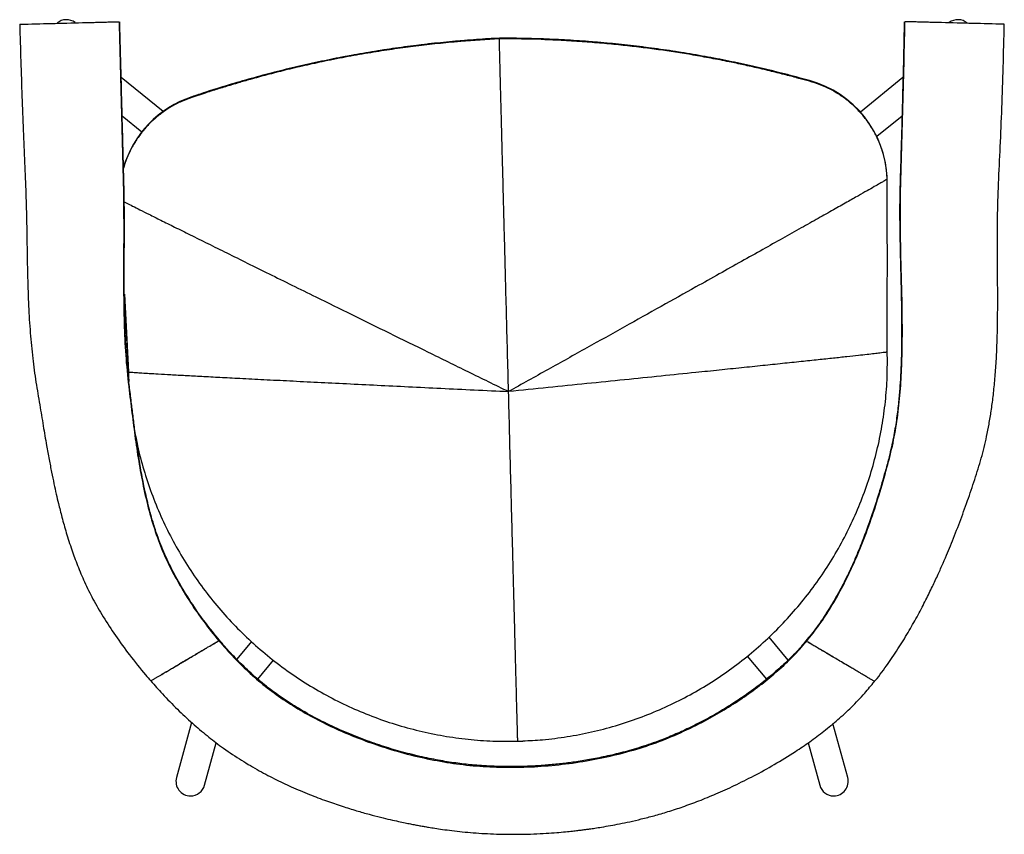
# Paper-space layout '_Top' of a CAD drawing. Header units: millimetres. Extents: x -339 to 269, y -286 to 217.
import ezdxf

# ---------------------------------------------------------------- set-up
doc = ezdxf.new("R2010")
doc.units = ezdxf.units.MM

psp = doc.layouts.new('_Top')

# ---------------------------------------------------------------- linework, layer by layer
at = {"color": 7, "linetype": 'Continuous', "lineweight": 25}
for p, q in [((-42.87, 205.51), (-69.87, 203.62)), ((-68.68, 203.74), (-69.17, 203.69)), ((-42.87, 205.51), (-42.87, 205.9)), ((-15.79, 205.04), (-42.87, 205.51)), ((-16.49, 205.07), (-16.96, 205.09)), ((-250.79, 160.61), (-276.68, 181.64)), ((148.87, 179.28), (140.64, 181.42)), ((148.87, 179.28), (148.87, 179.66)), ((206.7, 181.62), (180.38, 160.25)), ((-224.7, 171.91), (-232.98, 169.29)), ((-232.98, 169.29), (-232.98, 169.67)), ((-276.06, 157.95), (-263.89, 148.07)), ((190.47, 145.25), (206.09, 157.94)), ((197, 91.61), (197, 119.2)), ((-274.72, 47.61), (-272.2, -0.46)), ((-274.71, 45.91), (-272.28, -0.44)), ((197, 11.84), (197, 44.3)), ((197.08, 6.09), (197, 12.23)), ((197.08, 5.7), (197.08, 6.09)), ((-272.28, -0.44), (-271.93, -6.36)), ((-196.16, -167.16), (-205.28, -178.06)), ((135.79, -178.61), (123.88, -164.39)), ((110.39, -176.32), (122.27, -190.49)), ((-192.19, -190.45), (-182.41, -178.78)), ((-233.16, -217.18), (-242.51, -251.31)), ((172.55, -251.31), (163.42, -217.94)), ((-225.15, -256.06), (-217.94, -229.73)), ((148.01, -229.83), (155.19, -256.06))]:
    psp.add_line(p, q, dxfattribs=at)
for centre, radius, start, end in [((-310.55, 208.35), 9, 52.93117, 130.13659), ((240.6, 208.36), 9, 49.46516, 126.97922), ((-7.57, -496.28), 703.07, 92.87797, 108.69969), ((-41.4, -497.19), 703.09, 74.29874, 90.12014), ((131.82, 116.7), 65.23, 2.19487, 74.84686), ((-212.65, 107.68), 65.24, 108.15577, 163.99632), ((-233.83, -253.65), 8.99, 164.8773, 270.03406), ((163.88, -253.65), 8.99, 269.96594, 15.1227), ((-233.78, -253.68), 8.95, 269.69275, 344.60883), ((163.83, -253.68), 8.96, 195.42608, 270.27233)]:
    psp.add_arc(centre, radius, start, end, dxfattribs=at)
for points, knots in [([(-339.44, 214.52), (-339.22, 206.93), (-338.8, 192.06), (-338.07, 170.19), (-337.28, 149.22), (-336.49, 129.13), (-335.57, 110), (-335.12, 91.81), (-334.87, 74.59), (-334.57, 57.53), (-334.02, 40.64), (-333.02, 23.95), (-331.53, 8.22), (-329.48, -6.58), (-327.07, -20.47), (-324.96, -33.51), (-323.03, -44.8), (-321.3, -54.35), (-319.78, -62.25), (-318.31, -69.37), (-316.9, -75.8), (-315.29, -82.69), (-313.27, -90.69), (-310.57, -100.26), (-307.39, -110.23), (-303.66, -120.4), (-299.36, -130.59), (-294.11, -141.21), (-287.66, -152.19), (-280.18, -163.74), (-271.43, -175.74), (-264.09, -185.11), (-259.45, -190.26), (-258.35, -191.47)], [0, 0, 0, 0, 0.0536508, 0.1052165, 0.1547017, 0.2021098, 0.2474124, 0.2902891, 0.330889, 0.3694389, 0.4111986, 0.4506832, 0.4880214, 0.5232888, 0.5566344, 0.588033, 0.6170345, 0.6378805, 0.6569446, 0.6741542, 0.6894629, 0.7036382, 0.7244352, 0.7480138, 0.7742861, 0.798717, 0.8249389, 0.8528782, 0.8828025, 0.9154384, 0.9507025, 0.9883735, 1, 1, 1, 1]), ([(-339.41, 214.52), (-339.41, 214.52), (-339.42, 214.52), (-339.11, 214.52), (-338.76, 214.53), (-338.18, 214.55), (-337.21, 214.57), (-335.86, 214.61), (-328.37, 214.81), (-314.99, 215.16), (-301.12, 215.52), (-292.54, 215.74), (-289.4, 215.83), (-286.72, 215.9), (-284.74, 215.95), (-283.77, 215.97), (-281.72, 216.03), (-279.72, 216.08), (-278.01, 216.12)], [0, 0, 0, 0, 0.023596, 0.033004, 0.041827, 0.050382, 0.059371, 0.078659, 0.097615, 0.323258, 0.54904, 0.586666, 0.624118, 0.661595, 0.699026, 0.736577, 0.774208, 1, 1, 1, 1]), ([(-278.01, 216.12), (-277.73, 205.47), (-277.17, 184.17), (-276.36, 152.22), (-275.41, 120.21), (-275.05, 92.05), (-275.22, 67.77), (-275.24, 47.5), (-274.87, 27.41), (-273.92, 7.62), (-271.89, -10.74), (-269.79, -27.81), (-267.74, -43.71), (-265.31, -59.45), (-262.34, -74.92), (-258.61, -90.01), (-253.99, -104.35), (-248.34, -117.89), (-241.57, -130.63), (-234, -143.07), (-225.63, -155.19), (-219.42, -162.83), (-216.31, -166.65)], [0, 0, 0, 0, 0.0807968, 0.1615797, 0.2423487, 0.3236633, 0.3751402, 0.4264891, 0.4773728, 0.5274954, 0.576656, 0.6173621, 0.6579576, 0.6982476, 0.7380763, 0.7773531, 0.8160813, 0.8522096, 0.8884494, 0.9253678, 0.9626626, 1, 1, 1, 1]), ([(-215.89, -166.39), (-218.85, -162.8), (-225.11, -155.2), (-233.51, -143.05), (-241.15, -130.49), (-247.67, -118.22), (-252.91, -105.9), (-257.05, -93.61), (-260.34, -81.44), (-262.93, -69.73), (-264.98, -58.56), (-266.65, -47.99), (-268.03, -38.08), (-269.22, -28.88), (-270.33, -19.79), (-271.45, -10.65), (-272.57, -1.17), (-273.37, 8.37), (-273.98, 18.11), (-274.42, 28.92), (-274.7, 40.82), (-274.8, 53.82), (-274.78, 67.02), (-274.72, 80.39), (-274.69, 94.12), (-274.76, 108.49), (-275.16, 123.79), (-275.59, 140.14), (-276.05, 157.59), (-276.53, 176.13), (-277.05, 195.77), (-277.4, 209.22), (-277.58, 216.13)], [0, 0, 0, 0, 0.0353, 0.074651, 0.111915, 0.146848, 0.180003, 0.213338, 0.245201, 0.275554, 0.304317, 0.331399, 0.356716, 0.380195, 0.401784, 0.426262, 0.450013, 0.474228, 0.498904, 0.52402, 0.556322, 0.589218, 0.622628, 0.65646, 0.690677, 0.72681, 0.765461, 0.806819, 0.85095, 0.897857, 0.94754, 1, 1, 1, 1]), ([(207.49, 216.13), (207.34, 209.19), (207.05, 195.67), (206.57, 175.98), (206.08, 157.42), (205.59, 140.01), (205.1, 123.71), (204.62, 108.48), (204.61, 94.18), (204.8, 80.5), (205.11, 67.17), (205.45, 53.99), (205.73, 40.99), (205.88, 29.24), (205.87, 18.73), (205.71, 9.44), (205.4, 0.3), (204.88, -8.75), (204.12, -18.04), (202.99, -27.93), (201.33, -38.68), (198.91, -50.26), (195.53, -62.65), (191.68, -76.06), (187.05, -90.41), (182.19, -103.75), (177.22, -115.83), (172.35, -126.48), (166.83, -137.22), (160.54, -147.92), (153.9, -157.92), (148.94, -164.01), (146.66, -166.81)], [0, 0, 0, 0, 0.052699, 0.102487, 0.149385, 0.193414, 0.23459, 0.27301, 0.308929, 0.342994, 0.376715, 0.410058, 0.442938, 0.47528, 0.499143, 0.522643, 0.545762, 0.568487, 0.591344, 0.616442, 0.643934, 0.673756, 0.70606, 0.741337, 0.779497, 0.820347, 0.848953, 0.87856, 0.909085, 0.940453, 0.972614, 1, 1, 1, 1]), ([(147.08, -167.08), (149.77, -163.7), (155.16, -156.91), (162.29, -145.92), (168.84, -134.41), (174.76, -122.42), (180.69, -108.77), (186.47, -93.48), (191.97, -76.63), (196.67, -60.29), (200.77, -44.46), (203.39, -28.86), (205.1, -12.91), (206.03, 3.35), (206.36, 19.86), (206.23, 40.98), (205.55, 66.63), (204.81, 96.64), (205.6, 126.53), (206.5, 156.33), (207.26, 186.19), (207.7, 206.13), (207.92, 216.12)], [0, 0, 0, 0, 0.032682, 0.065727, 0.099156, 0.13294, 0.167011, 0.211885, 0.256773, 0.301319, 0.34071, 0.380565, 0.421066, 0.462223, 0.503969, 0.546188, 0.622266, 0.698369, 0.77364, 0.848818, 0.924271, 1, 1, 1, 1]), ([(189.08, -191.85), (189.25, -191.65), (192.26, -188.15), (197.38, -180.99), (204.38, -170.69), (210.52, -160.57), (215.98, -150.86), (220.7, -141.8), (224.8, -133.45), (228.33, -125.85), (231.44, -118.85), (234.17, -112.46), (237.63, -104.03), (241.81, -93.33), (246.61, -80.13), (251.11, -66.97), (255.29, -53.8), (258.05, -42.34), (259.96, -32.6), (261.31, -24.39), (262.5, -15.47), (263.52, -5.67), (264.31, 4.93), (264.86, 16.32), (265.18, 28.49), (265.29, 41.48), (265.23, 56.78), (265.07, 74.54), (265.03, 94.9), (265.74, 116.47), (266.95, 139.23), (267.87, 163.24), (268.73, 188.47), (269.14, 205.7), (269.34, 214.52)], [0, 0, 0, 0, 0.0018986, 0.0328232, 0.0624003, 0.0904695, 0.1168894, 0.1415453, 0.163098, 0.1829538, 0.2010812, 0.2174655, 0.2323383, 0.2657503, 0.2990735, 0.3319994, 0.3644648, 0.3971473, 0.4156096, 0.4349041, 0.4561831, 0.4794703, 0.5047745, 0.5315958, 0.5603666, 0.5910735, 0.6236864, 0.6688028, 0.7168962, 0.7677888, 0.8215107, 0.8781489, 0.9376598, 1, 1, 1, 1]), ([(269.31, 214.52), (269.32, 214.52), (269.33, 214.52), (269.02, 214.52), (268.66, 214.53), (268.09, 214.55), (267.11, 214.57), (265.77, 214.61), (258.27, 214.81), (244.89, 215.16), (231.03, 215.52), (222.45, 215.74), (219.3, 215.83), (216.63, 215.9), (214.64, 215.95), (213.68, 215.97), (211.62, 216.03), (209.63, 216.08), (207.92, 216.12)], [0, 0, 0, 0, 0.0235776, 0.0329854, 0.0418087, 0.0503636, 0.0593534, 0.0786413, 0.097598, 0.3232447, 0.5490309, 0.5866584, 0.6241109, 0.6615888, 0.6990204, 0.7365721, 0.7742039, 1, 1, 1, 1]), ([(-42.87, 205.9), (-45.11, 205.78), (-52.3, 205.4), (-64.44, 204.53), (-79.28, 203.18), (-94.08, 201.5), (-108.85, 199.51), (-123.57, 197.21), (-138.24, 194.59), (-152.85, 191.67), (-167.39, 188.44), (-181.87, 184.9), (-196.26, 181.05), (-210.57, 176.9), (-222.8, 173.08), (-230.24, 170.59), (-232.98, 169.67)], [0, 0, 0, 0, 0.034581, 0.111319, 0.188058, 0.264797, 0.341536, 0.418274, 0.495013, 0.571752, 0.648491, 0.725229, 0.801968, 0.878707, 0.955446, 1, 1, 1, 1]), ([(-69.17, 203.69), (-73.67, 203.27), (-82.66, 202.42), (-95.95, 200.81), (-109.2, 199.03), (-122.62, 196.95), (-136.54, 194.52), (-150.16, 191.85), (-163.19, 189.02), (-175.13, 186.2), (-186.32, 183.34), (-195.94, 180.71), (-204.18, 178.35), (-211.56, 176.13), (-219.34, 173.76), (-224.75, 172.01), (-227.61, 171.08)], [0, 0, 0, 0, 0.08374, 0.167028, 0.247694, 0.331136, 0.418236, 0.508994, 0.588022, 0.664805, 0.736025, 0.801691, 0.849395, 0.894558, 0.944256, 1, 1, 1, 1]), ([(148.87, 179.66), (146.72, 180.26), (139.8, 182.2), (128.02, 185.24), (113.53, 188.68), (98.96, 191.8), (84.33, 194.62), (69.64, 197.13), (54.91, 199.33), (40.13, 201.21), (25.31, 202.78), (10.46, 204.04), (-4.41, 204.98), (-19.29, 205.6), (-32.12, 205.89), (-39.98, 205.89), (-42.87, 205.9)], [0, 0, 0, 0, 0.034413, 0.11115, 0.187889, 0.264628, 0.341367, 0.418105, 0.494844, 0.571583, 0.648322, 0.725061, 0.801799, 0.878538, 0.955277, 1, 1, 1, 1]), ([(-37.18, -12.58), (-37.4, -4.31), (-37.83, 11.96), (-38.45, 35.93), (-39.06, 58.93), (-39.59, 79.38), (-40.06, 97.31), (-40.46, 112.79), (-40.84, 127.33), (-41.19, 140.5), (-41.49, 152.3), (-41.77, 162.72), (-42.01, 172.13), (-42.23, 180.49), (-42.41, 187.41), (-42.55, 192.98), (-42.66, 197.28), (-42.75, 200.52), (-42.81, 202.8), (-42.84, 204.26), (-42.87, 205.27), (-42.87, 205.44), (-42.87, 205.51)], [0, 0, 0, 0, 0.1116955, 0.219736, 0.3234498, 0.4221651, 0.4957837, 0.565578, 0.6312251, 0.6924049, 0.7438802, 0.7911688, 0.834044, 0.8722898, 0.9057078, 0.9297484, 0.9502568, 0.9672275, 0.9777031, 0.9863978, 0.9936268, 1, 1, 1, 1]), ([(143.32, 180.82), (140.68, 181.52), (135.13, 183), (126.45, 185.17), (117.38, 187.36), (108.26, 189.42), (98.49, 191.49), (88.1, 193.53), (77.02, 195.52), (66.17, 197.28), (55.45, 198.84), (44.66, 200.25), (33.53, 201.52), (21.92, 202.66), (9.68, 203.64), (-3.18, 204.51), (-12, 204.88), (-16.49, 205.07)], [0, 0, 0, 0, 0.050878, 0.106563, 0.16573, 0.223601, 0.279733, 0.35062, 0.419697, 0.488089, 0.554049, 0.620396, 0.68947, 0.761362, 0.836413, 0.916815, 1, 1, 1, 1]), ([(-232.98, 169.29), (-235.14, 168.5), (-239.47, 166.94), (-245.59, 163.74), (-251.37, 159.96), (-256.7, 155.58), (-261.55, 150.67), (-265.85, 145.27), (-269.57, 139.45), (-272.59, 133.26), (-274.47, 128.61), (-275.12, 126), (-275.21, 125.62)], [0, 0, 0, 0, 0.109043, 0.218086, 0.32713, 0.436173, 0.545216, 0.654259, 0.763302, 0.872345, 0.981389, 1, 1, 1, 1]), ([(197, 118.82), (196.98, 118.79), (196.92, 118.74), (196.49, 118.47), (195.7, 117.99), (194.34, 117.19), (192.04, 115.85), (188.72, 113.95), (184.27, 111.42), (178.61, 108.2), (171.67, 104.28), (163.37, 99.59), (153.96, 94.29), (143.47, 88.39), (132.02, 81.97), (119.72, 75.06), (106.67, 67.75), (92.9, 60.04), (76.32, 50.76), (56.82, 39.86), (34.33, 27.3), (11.03, 14.29), (-12.9, 0.95), (-29.04, -8.04), (-37.18, -12.58)], [0, 0, 0, 0, 0.003323, 0.006964, 0.011169, 0.018856, 0.02844, 0.044363, 0.064002, 0.087364, 0.118139, 0.153564, 0.193622, 0.238193, 0.287009, 0.338801, 0.394007, 0.452159, 0.512833, 0.603465, 0.698288, 0.796534, 0.897344, 1, 1, 1, 1]), ([(196.93, 11.81), (196.93, 13.29), (196.94, 15.97), (196.95, 19.55), (196.95, 22.34), (196.96, 24.61), (196.97, 26.67), (196.97, 28.79), (196.98, 32.37), (196.99, 37.53), (197.01, 46.32), (197.02, 57.46), (197.03, 69.28), (197.02, 79.65), (197.01, 88.13), (197, 94.59), (196.99, 99.03), (196.98, 101.76), (196.97, 104.81), (196.96, 108.57), (196.95, 113.33), (196.94, 116.83), (196.93, 118.75)], [0, 0, 0, 0, 0.041492, 0.075044, 0.100656, 0.119715, 0.138721, 0.1585, 0.179052, 0.239326, 0.303265, 0.425456, 0.551908, 0.634895, 0.716382, 0.789937, 0.816084, 0.840681, 0.86668, 0.901707, 0.946148, 1, 1, 1, 1]), ([(-274.78, 104.72), (-274.26, 104.45), (-272.63, 103.62), (-269.36, 101.96), (-264.8, 99.67), (-258.98, 96.75), (-251.84, 93.19), (-243.32, 88.95), (-233.64, 84.15), (-222.85, 78.8), (-211.09, 72.99), (-198.45, 66.74), (-185.03, 60.12), (-170.88, 53.14), (-153.84, 44.74), (-133.8, 34.87), (-110.68, 23.5), (-86.73, 11.73), (-62.14, -0.34), (-45.55, -8.48), (-37.18, -12.58)], [0, 0, 0, 0, 0.007584, 0.023849, 0.04391, 0.067773, 0.099209, 0.135394, 0.176312, 0.22184, 0.271704, 0.324607, 0.380999, 0.440399, 0.502376, 0.594953, 0.691811, 0.792166, 0.89514, 1, 1, 1, 1]), ([(196.86, 11.81), (196.82, 11.8), (196.7, 11.76), (195.8, 11.63), (194.36, 11.44), (192.05, 11.15), (188.74, 10.77), (184.28, 10.26), (178.62, 9.63), (171.68, 8.88), (163.38, 7.98), (153.96, 6.98), (143.47, 5.88), (132.02, 4.68), (119.72, 3.39), (106.67, 2.04), (92.9, 0.62), (76.32, -1.08), (56.82, -3.08), (34.33, -5.37), (11.03, -7.73), (-12.9, -10.14), (-29.04, -11.76), (-37.18, -12.58)], [0, 0, 0, 0, 0.002925, 0.009546, 0.017665, 0.027587, 0.04386, 0.063764, 0.087331, 0.118284, 0.153841, 0.193996, 0.238633, 0.28749, 0.339299, 0.394505, 0.452641, 0.513285, 0.603854, 0.698596, 0.796747, 0.897453, 1, 1, 1, 1]), ([(-28.39, -228.61), (-24.31, -228.42), (-15.11, -227.99), (-0.89, -226.13), (14.2, -223.26), (29.07, -219.37), (43.66, -214.53), (57.9, -208.75), (71.73, -202.04), (85.09, -194.45), (97.93, -186), (110.18, -176.73), (121.8, -166.67), (132.74, -155.88), (142.95, -144.4), (152.39, -132.28), (161.01, -119.56), (168.79, -106.31), (175.67, -92.57), (181.65, -78.42), (186.69, -63.91), (190.76, -49.1), (193.86, -34.05), (195.95, -18.83), (197.11, -3.51), (197.04, 6.73), (197, 11.84)], [0, 0, 0, 0, 0.033505, 0.075527, 0.117548, 0.15957, 0.201591, 0.243613, 0.285634, 0.327656, 0.369677, 0.411699, 0.45372, 0.495742, 0.537763, 0.579785, 0.621806, 0.663828, 0.705849, 0.747871, 0.789892, 0.831914, 0.873935, 0.915957, 0.957978, 1, 1, 1, 1]), ([(-272.2, -0.46), (-272.22, -0.71), (-272.25, -1.21), (-272.24, -1.71), (-272.23, -1.96)], [0, 0, 0, 0, 0.499503, 1, 1, 1, 1]), ([(-272.13, -0.47), (-272.09, -0.48), (-271.96, -0.51), (-271, -0.6), (-269.49, -0.72), (-267.07, -0.88), (-263.63, -1.1), (-259.04, -1.38), (-253.08, -1.73), (-245.65, -2.14), (-236.68, -2.63), (-226.55, -3.18), (-215.33, -3.77), (-202.53, -4.43), (-188.13, -5.17), (-172.12, -5.98), (-155.07, -6.84), (-137.05, -7.73), (-118.27, -8.66), (-98.83, -9.61), (-78.81, -10.58), (-58.18, -11.58), (-44.24, -12.24), (-37.18, -12.58)], [0, 0, 0, 0, 0.003035, 0.009906, 0.01833, 0.028611, 0.045411, 0.065827, 0.089838, 0.123285, 0.161621, 0.204639, 0.252115, 0.303818, 0.36645, 0.433749, 0.505371, 0.580971, 0.660204, 0.741223, 0.825081, 0.91145, 1, 1, 1, 1]), ([(-31.5, -228.68), (-31.5, -228.65), (-31.5, -228.57), (-31.52, -227.79), (-31.56, -226.5), (-31.61, -224.41), (-31.69, -221.39), (-31.8, -217.32), (-31.94, -211.98), (-32.12, -205.25), (-32.34, -197.03), (-32.59, -187.64), (-32.86, -177.13), (-33.18, -165.04), (-33.54, -151.4), (-33.94, -136.27), (-34.36, -120.25), (-34.8, -103.45), (-35.31, -84.06), (-35.89, -62.08), (-36.53, -37.55), (-36.96, -20.96), (-37.18, -12.58)], [0, 0, 0, 0, 0.002913, 0.009907, 0.018323, 0.028476, 0.044979, 0.065049, 0.088732, 0.121874, 0.160173, 0.203621, 0.252051, 0.30514, 0.36966, 0.43878, 0.511712, 0.588004, 0.667365, 0.775214, 0.886429, 1, 1, 1, 1]), ([(-267.77, -39.84), (-267.39, -41.92), (-266.08, -49.03), (-262.82, -60.96), (-258.02, -75.55), (-252.22, -89.77), (-245.51, -103.6), (-237.91, -116.95), (-229.46, -129.78), (-220.18, -142.03), (-210.12, -153.64), (-199.32, -164.57), (-187.83, -174.78), (-175.7, -184.21), (-162.98, -192.83), (-149.72, -200.59), (-135.98, -207.48), (-121.81, -213.45), (-107.29, -218.48), (-92.47, -222.55), (-77.42, -225.66), (-62.19, -227.74), (-47.9, -228.85), (-38.71, -228.8), (-34.63, -228.77)], [0, 0, 0, 0, 0.0194734, 0.0666239, 0.1137743, 0.1609248, 0.2080753, 0.2552257, 0.3023762, 0.3495266, 0.3966771, 0.4438275, 0.490978, 0.5381285, 0.5852789, 0.6324294, 0.6795798, 0.7267303, 0.7738807, 0.8210312, 0.8681817, 0.9153321, 0.9624826, 1, 1, 1, 1]), ([(-258.39, -191.51), (-258.41, -191.52), (-258.46, -191.55), (-258.09, -191.33), (-257.35, -190.89), (-256.53, -190.41), (-255.97, -190.08), (-255.4, -189.74), (-254.63, -189.29), (-253.86, -188.83), (-252.79, -188.2), (-251.53, -187.45), (-249.66, -186.35), (-247.37, -185), (-244.47, -183.29), (-241.44, -181.49), (-238.29, -179.63), (-235.32, -177.88), (-232.43, -176.17), (-229.46, -174.42), (-226.6, -172.73), (-224.37, -171.41), (-220.86, -169.34), (-218.37, -167.87), (-216.31, -166.65)], [0, 0, 0, 0, 0.027688, 0.051724, 0.075815, 0.105211, 0.123336, 0.141605, 0.150145, 0.158752, 0.168831, 0.185376, 0.202262, 0.235221, 0.268958, 0.319615, 0.370349, 0.422274, 0.474218, 0.532493, 0.590678, 0.650941, 0.711285, 1, 1, 1, 1]), ([(-258.39, -191.51), (-258.39, -191.51), (-258.39, -191.51), (-258.19, -191.39), (-257.45, -190.95), (-256.52, -190.4), (-255.97, -190.08), (-255.4, -189.74), (-254.63, -189.29), (-253.86, -188.83), (-252.79, -188.2), (-251.52, -187.45), (-249.65, -186.34), (-247.38, -185), (-244.02, -183.02), (-240.26, -180.8), (-236.22, -178.41), (-232.68, -176.32), (-229.47, -174.43), (-226.76, -172.82), (-224.42, -171.44), (-220.72, -169.26), (-218.31, -167.84), (-216.31, -166.65)], [0, 0, 0, 0, 0.012627, 0.044227, 0.075489, 0.10491, 0.12305, 0.141335, 0.149881, 0.158495, 0.168583, 0.185272, 0.202053, 0.235401, 0.26877, 0.337004, 0.405619, 0.474222, 0.533446, 0.592903, 0.652131, 0.711043, 1, 1, 1, 1]), ([(-216.31, -166.65), (-216.11, -166.53), (-215.89, -166.4), (-215.96, -166.44), (-215.97, -166.45)], [0, 0, 0, 0, 0.900769, 1, 1, 1, 1]), ([(-216.31, -166.65), (-216.11, -166.53), (-215.89, -166.4), (-215.96, -166.44), (-215.97, -166.45)], [0, 0, 0, 0, 0.899688, 1, 1, 1, 1]), ([(-216.31, -166.65), (-213.2, -170.21), (-207.03, -177.27), (-197.01, -187), (-186.42, -195.99), (-175.03, -204.12), (-162.95, -211.53), (-150.3, -218.22), (-137.22, -224.18), (-123.78, -229.43), (-109.25, -234.24), (-93.77, -238.41), (-77.46, -241.73), (-61.1, -243.95), (-44.52, -245.01), (-27.59, -245.01), (-10.45, -243.95), (6.68, -241.85), (23.59, -238.69), (40.06, -234.5), (55.93, -229.27), (71.22, -222.83), (85.03, -215.88), (97.53, -208.64), (108.68, -201.39), (119.35, -193.6), (129.38, -185.3), (138.76, -176.59), (144.32, -170.24), (147.08, -167.08)], [0, 0, 0, 0, 0.034753, 0.068983, 0.102621, 0.136854, 0.171839, 0.206767, 0.242065, 0.277518, 0.312897, 0.354583, 0.395415, 0.435256, 0.475924, 0.517542, 0.559747, 0.602167, 0.644435, 0.686198, 0.727129, 0.767229, 0.808153, 0.840772, 0.873466, 0.905945, 0.93793, 0.96917, 1, 1, 1, 1]), ([(146.64, -166.79), (145.66, -168.01), (142.36, -172.09), (136.1, -178.43), (128.07, -185.85), (119.75, -192.68), (111.29, -198.99), (102.26, -205.12), (92.76, -210.97), (82.9, -216.45), (73.38, -221.21), (64.25, -225.33), (54.33, -229.27), (43.64, -232.88), (32.33, -236.06), (21.75, -238.53), (11.9, -240.43), (2.83, -241.84), (-5.94, -242.93), (-14.82, -243.77), (-24.48, -244.35), (-35, -244.61), (-46.43, -244.42), (-57.71, -243.72), (-68.72, -242.52), (-79.46, -240.84), (-90.87, -238.55), (-102.58, -235.64), (-114.45, -232.12), (-126.38, -227.99), (-138.61, -223.1), (-150.99, -217.39), (-162.66, -211.18), (-173.49, -204.56), (-183.4, -197.68), (-193, -189.98), (-202.28, -181.36), (-209.97, -173.45), (-214.33, -168.22), (-215.87, -166.37)], [0, 0, 0, 0, 0.011473, 0.038684, 0.065548, 0.09206, 0.118035, 0.143304, 0.172494, 0.200257, 0.226436, 0.250923, 0.274122, 0.305078, 0.334026, 0.360759, 0.385123, 0.40799, 0.428362, 0.450274, 0.473767, 0.499671, 0.527824, 0.558004, 0.582952, 0.609479, 0.638104, 0.668772, 0.698338, 0.729397, 0.761801, 0.795367, 0.829883, 0.859202, 0.888872, 0.918788, 0.949803, 0.982232, 1, 1, 1, 1]), ([(147.08, -167.08), (146.88, -166.96), (146.66, -166.83), (146.73, -166.87), (146.74, -166.88)], [0, 0, 0, 0, 0.898284, 1, 1, 1, 1]), ([(147.08, -167.08), (146.88, -166.96), (146.66, -166.83), (146.73, -166.87), (146.74, -166.88)], [0, 0, 0, 0, 0.899463, 1, 1, 1, 1]), ([(189.2, -191.96), (189.12, -191.91), (189.01, -191.85), (188.42, -191.5), (187.72, -191.08), (187.01, -190.67), (186.49, -190.36), (185.83, -189.97), (185.2, -189.6), (184.38, -189.11), (183.11, -188.36), (181.52, -187.42), (179.32, -186.12), (176.87, -184.67), (173.75, -182.83), (170.36, -180.83), (166.82, -178.74), (163.42, -176.73), (160.21, -174.83), (157.34, -173.14), (154.76, -171.62), (152.65, -170.37), (150.67, -169.2), (148.94, -168.18), (147.7, -167.45), (147.08, -167.08)], [0, 0, 0, 0, 0.0360445, 0.0548588, 0.0737283, 0.1008562, 0.1239823, 0.1342495, 0.1429121, 0.1516318, 0.1630929, 0.1853216, 0.2076536, 0.2436324, 0.2797085, 0.3410259, 0.4024149, 0.464103, 0.5259798, 0.5875611, 0.6488449, 0.7364808, 0.824244, 0.9121581, 1, 1, 1, 1]), ([(189.07, -191.88), (189.08, -191.89), (189.11, -191.9), (188.95, -191.81), (188.43, -191.5), (187.72, -191.08), (187.01, -190.67), (186.49, -190.36), (185.83, -189.97), (185.2, -189.6), (184.38, -189.11), (183.12, -188.36), (181.54, -187.43), (179.33, -186.13), (176.87, -184.68), (173.76, -182.84), (170.39, -180.85), (166.81, -178.74), (163.53, -176.8), (160.35, -174.92), (157.38, -173.16), (155.1, -171.82), (153.51, -170.88), (152.24, -170.12), (150.15, -168.89), (148.4, -167.86), (147.08, -167.08)], [0, 0, 0, 0, 0.0193464, 0.0462178, 0.0647593, 0.0835181, 0.1103677, 0.1332565, 0.1434184, 0.1519921, 0.1606224, 0.1719658, 0.1938051, 0.2160398, 0.2512739, 0.2873636, 0.3477931, 0.408796, 0.4691708, 0.5295639, 0.5911026, 0.6525643, 0.7103499, 0.7682457, 0.8261504, 1, 1, 1, 1]), ([(-258.38, -191.5), (-256.01, -194.19), (-250.71, -200.23), (-242.11, -208.95), (-232.9, -217.57), (-223.83, -225.3), (-214.19, -232.75), (-203.86, -239.75), (-192.87, -246.32), (-182.13, -252), (-171.33, -257.13), (-160.59, -261.68), (-150.06, -265.68), (-140.35, -269), (-131.51, -271.73), (-123.59, -273.97), (-116.61, -275.78), (-110.59, -277.23), (-105.53, -278.36), (-101.39, -279.24), (-97.98, -279.92), (-94.93, -280.51), (-92.09, -281.03), (-89.33, -281.53), (-86.25, -282.06), (-82.48, -282.66), (-77.69, -283.38), (-72.01, -284.13), (-65.67, -284.84), (-58.92, -285.45), (-51.89, -285.92), (-44.62, -286.24), (-37.12, -286.39), (-29.41, -286.37), (-21.64, -286.17), (-14.26, -285.8), (-7.72, -285.34), (-2.27, -284.85), (2.07, -284.4), (5.47, -284.01), (8.22, -283.67), (10.66, -283.35), (13.2, -283), (16.46, -282.53), (20.77, -281.86), (25.88, -280.98), (31.68, -279.88), (38.03, -278.54), (45.17, -276.88), (53.05, -274.83), (61.65, -272.33), (70.9, -269.31), (80.8, -265.65), (91.39, -261.28), (102.74, -256.16), (114.81, -250.16), (127.46, -243.18), (138.95, -236.1), (149.13, -229.16), (157.9, -222.61), (166.54, -215.5), (175.02, -207.7), (182.57, -199.81), (187.05, -194.28), (189.03, -191.84)], [0, 0, 0, 0, 0.02146, 0.048001, 0.073175, 0.096879, 0.119192, 0.145958, 0.171511, 0.195777, 0.218687, 0.243128, 0.265641, 0.286175, 0.304697, 0.321195, 0.335672, 0.348143, 0.358633, 0.367177, 0.3741, 0.380432, 0.386282, 0.391674, 0.397261, 0.404822, 0.414428, 0.426021, 0.43888, 0.452284, 0.466235, 0.480732, 0.495467, 0.510721, 0.526488, 0.541619, 0.554612, 0.565438, 0.574086, 0.58055, 0.585778, 0.590636, 0.595342, 0.601803, 0.610581, 0.621681, 0.632971, 0.645933, 0.660552, 0.676804, 0.694658, 0.714073, 0.735, 0.757722, 0.782597, 0.80955, 0.838453, 0.869114, 0.890411, 0.912291, 0.93466, 0.957453, 0.981221, 1, 1, 1, 1]), ([(-34.69, -228.86), (-34.16, -228.85), (-33.09, -228.83), (-32.03, -228.77), (-31.5, -228.74)], [0, 0, 0, 0, 0.500553, 1, 1, 1, 1]), ([(-31.5, -228.74), (-30.97, -228.74), (-29.91, -228.74), (-28.85, -228.71), (-28.32, -228.69)], [0, 0, 0, 0, 0.499334, 1, 1, 1, 1])]:
    psp.add_open_spline(points, degree=3, knots=knots, dxfattribs=at)
psp.add_open_spline([(197, 118.82), (196.85, 121.11), (196.53, 125.69), (195.14, 132.46), (193.1, 139.05), (190.35, 145.38), (186.96, 151.39), (182.96, 157.01), (178.38, 162.18), (173.28, 166.83), (167.72, 170.93), (161.76, 174.4), (155.47, 177.27), (151.07, 178.61), (148.87, 179.28)], degree=3, dxfattribs=at)

doc.saveas('drawing.dxf')
